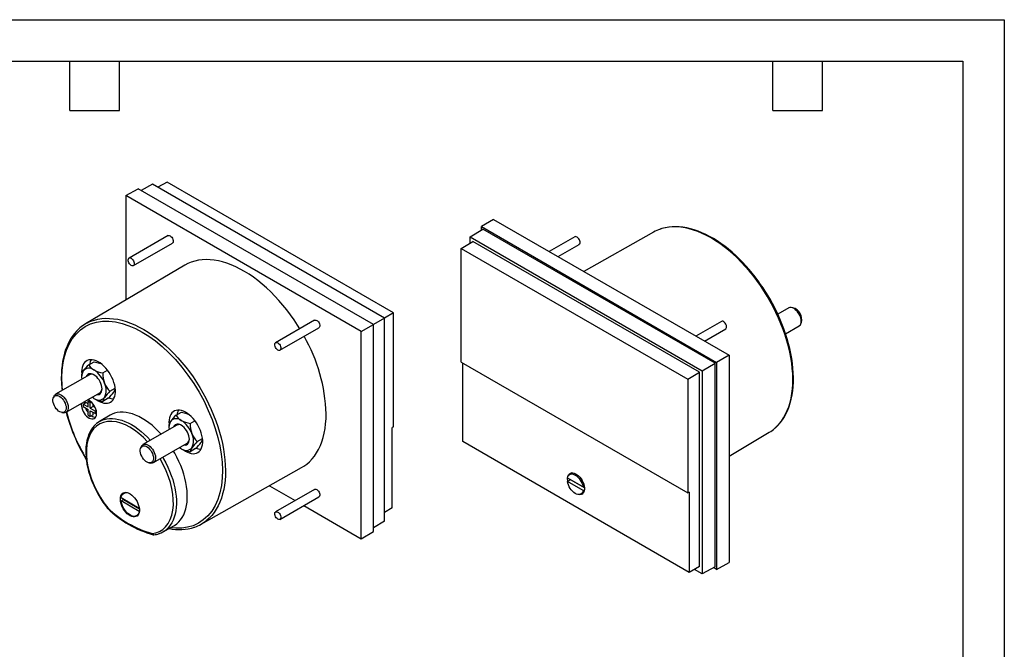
# Model space of a CAD drawing. Header units: millimetres. Extents: x 0 to 419, y 0 to 324.
# Tile 3 of 3: x 192 to 419, y 179 to 324. Entities that reach past the tile are written whole.
import ezdxf

# ---------------------------------------------------------------- set-up
doc = ezdxf.new("R2010")
doc.units = ezdxf.units.MM
doc.header["$LTSCALE"] = 1.5
doc.layers.add('TEXT', color=140, linetype='Continuous', lineweight=25)

msp = doc.modelspace()

# ---------------------------------------------------------------- linework, layer by layer
at = {"color": 7, "linetype": 'Continuous'}
for p, q in [((0.004, 323.854), (419.104, 323.854)), ((419.104, 323.854), (419.104, 0.004))]:
    msp.add_line(p, q, dxfattribs=at)
for p, q in [((222.924, 285.95), (220.295, 284.485)), ((276.351, 255.108), (222.924, 285.95)), ((226.242, 286.424), (224.136, 285.25)), ((278.42, 256.302), (226.242, 286.424)), ((216.728, 283.307), (219.582, 284.897)), ((273.767, 253.616), (219.582, 284.897)), ((216.728, 283.307), (216.728, 259.231)), ((270.963, 251.998), (216.728, 283.307)), ((301.455, 277.841), (298.651, 276.165)), ((301.455, 277.841), (355.69, 246.532)), ((296.068, 273.798), (299.005, 275.553)), ((298.651, 276.165), (352.837, 244.885)), ((298.651, 275.342), (298.651, 276.165)), ((352.483, 244.68), (299.005, 275.553)), ((338.32, 274.913), (322.225, 265.85)), ((226.463, 274.1), (217.483, 268.916)), ((218.483, 267.184), (227.463, 272.368)), ((293.998, 271.161), (296.669, 272.757)), ((296.068, 273.798), (349.495, 242.955)), ((296.068, 272.398), (296.068, 273.798)), ((348.894, 242.608), (296.669, 272.757)), ((320.17, 273.818), (314.296, 270.428)), ((293.998, 271.161), (346.176, 241.039)), ((293.998, 244.917), (293.998, 271.161)), ((316.296, 269.273), (321.17, 272.086)), ((230.302, 267.261), (207.461, 253.748)), ((278.42, 256.302), (276.351, 255.107)), ((278.42, 230.058), (278.42, 256.302)), ((369.439, 257.425), (366.933, 255.978)), ((370.403, 257.476), (370.034, 257.526)), ((260.229, 254.608), (251.249, 249.424)), ((276.351, 255.108), (273.767, 253.616)), ((276.351, 208.273), (276.351, 255.108)), ((353.936, 254.326), (348.062, 250.935)), ((372.224, 253.732), (372.365, 254.077)), ((252.249, 247.692), (261.229, 252.876)), ((270.963, 251.998), (273.767, 253.616)), ((270.963, 204.23), (270.963, 251.998)), ((273.767, 205.906), (273.767, 253.616)), ((350.062, 249.781), (354.936, 252.594)), ((368.724, 251.469), (371.839, 253.268)), ((208.197, 244.325), (209.444, 245.044)), ((355.69, 246.532), (352.837, 244.885)), ((355.69, 246.532), (355.69, 198.764)), ((206.564, 242.721), (206.583, 242.278)), ((211.463, 242.44), (212.54, 243.061)), ((293.998, 244.917), (346.176, 214.795)), ((294.349, 226.624), (294.349, 244.714)), ((349.495, 242.955), (352.483, 244.68)), ((349.495, 242.955), (349.495, 196.121)), ((352.483, 197.786), (352.483, 244.68)), ((352.837, 244.885), (352.837, 197.174)), ((208.37, 242.044), (200.58, 237.547)), ((206.564, 242.002), (206.564, 241.496)), ((346.176, 241.039), (348.894, 242.608)), ((346.176, 241.039), (346.176, 214.795)), ((348.894, 197.815), (348.894, 242.608)), ((213.096, 238.231), (214.299, 238.925)), ((200.194, 237.083), (200.053, 236.738)), ((202.979, 233.39), (210.77, 237.887)), ((208.072, 235.957), (208.351, 236.119)), ((208.072, 234.61), (208.072, 235.957)), ((208.072, 235.957), (208.567, 235.672)), ((212.71, 236.627), (211.463, 235.907)), ((206.905, 235.284), (207.541, 235.651)), ((206.905, 235.284), (206.905, 234.712)), ((206.905, 235.284), (208.072, 234.61)), ((206.905, 234.712), (208.072, 234.039)), ((207.203, 235.828), (207.188, 235.569)), ((207.188, 235.569), (207.191, 235.449)), ((208.072, 235.345), (207.541, 235.651)), ((208.072, 232.691), (208.072, 234.039)), ((208.567, 235.672), (208.771, 235.789)), ((208.567, 234.324), (208.567, 235.672)), ((209.203, 234.692), (208.567, 234.324)), ((208.567, 234.324), (209.733, 233.651)), ((208.567, 233.753), (209.733, 233.079)), ((208.567, 232.406), (208.567, 233.753)), ((209.203, 234.692), (209.203, 235.308)), ((209.736, 234.384), (209.203, 234.692)), ((209.733, 233.651), (209.937, 233.769)), ((209.733, 233.079), (209.733, 233.651)), ((202.016, 233.339), (202.385, 233.288)), ((208.072, 232.691), (208.567, 232.406)), ((209.203, 232.773), (208.567, 232.406)), ((209.203, 232.773), (209.203, 233.385)), ((210.013, 233.241), (209.733, 233.079)), ((213.117, 232.691), (210.654, 231.234)), ((228.313, 232.712), (229.559, 233.432)), ((231.579, 230.827), (232.656, 231.449)), ((228.486, 230.432), (220.695, 225.934)), ((226.68, 231.108), (226.698, 230.665)), ((226.68, 230.389), (226.68, 229.884)), ((278.42, 230.058), (278.07, 229.849)), ((278.07, 211.354), (278.07, 229.849)), ((233.212, 226.618), (234.415, 227.313)), ((355.69, 223.288), (364.958, 228.771)), ((220.31, 225.47), (220.169, 225.125)), ((223.095, 221.777), (230.885, 226.275)), ((232.825, 225.014), (231.579, 224.295)), ((346.533, 196.499), (294.349, 226.624)), ((207.361, 222.93), (207.64, 222.463)), ((222.131, 221.726), (222.501, 221.676)), ((234.099, 207.605), (257.224, 220.627)), ((318.46, 218.258), (322.068, 216.175)), ((319.167, 217.849), (318.46, 217.441)), ((318.496, 218.032), (318.504, 218.232)), ((319.589, 219.42), (318.964, 219.06)), ((322.377, 215.996), (319.167, 217.849)), ((249.801, 216.447), (255.734, 213.022)), ((260.229, 215.616), (251.249, 210.432)), ((322.068, 215.358), (318.46, 217.441)), ((322.068, 216.175), (322.334, 216.328)), ((322.068, 215.358), (322.372, 215.533)), ((215.659, 212.956), (216.225, 213.283)), ((215.665, 213.769), (219.837, 211.317)), ((216.225, 213.283), (219.858, 211.147)), ((216.574, 214.916), (216.254, 214.731)), ((252.249, 208.7), (261.229, 213.884)), ((321.564, 214.556), (322.189, 214.917)), ((346.533, 214.994), (346.176, 214.795)), ((346.533, 214.994), (346.533, 196.499)), ((219.842, 210.497), (215.659, 212.956)), ((257.735, 211.867), (270.963, 204.23)), ((278.07, 211.354), (276.351, 210.327)), ((219.254, 209.535), (219.573, 209.72)), ((219.856, 210.506), (219.842, 210.497)), ((225.322, 205.826), (227.815, 207.23)), ((276.351, 208.273), (273.767, 206.729)), ((223.06, 205.168), (223.089, 205.165)), ((270.963, 204.23), (273.767, 205.906)), ((348.894, 197.815), (346.533, 196.499)), ((352.483, 197.786), (349.495, 196.121)), ((352.837, 197.174), (352.123, 197.586)), ((352.837, 197.174), (355.69, 198.764)), ((349.495, 196.121), (347.706, 197.153))]:
    msp.add_line(p, q)
at = {"flags": 128}
for points in [[(366.262, 229.711), (366.655, 230.071), (367.24, 230.692), (367.78, 231.374), (368.273, 232.116), (368.717, 232.915), (369.111, 233.769), (369.454, 234.676), (369.745, 235.632), (369.983, 236.635), (370.167, 237.683), (370.297, 238.771), (370.373, 239.898), (370.394, 241.059), (370.36, 242.251), (370.271, 243.471), (370.128, 244.715), (369.931, 245.98), (369.681, 247.262), (369.377, 248.557), (369.022, 249.861), (368.616, 251.171), (368.161, 252.483), (367.657, 253.792), (367.106, 255.096), (366.51, 256.391), (365.871, 257.672), (365.19, 258.936), (364.469, 260.179), (363.711, 261.398), (362.917, 262.588), (362.09, 263.748), (361.233, 264.872), (360.347, 265.959), (359.436, 267.004), (358.502, 268.005), (357.548, 268.959), (356.576, 269.863), (355.59, 270.715), (354.592, 271.511), (353.585, 272.25), (352.572, 272.93), (351.557, 273.548), (350.541, 274.102), (349.528, 274.592), (348.521, 275.016), (347.523, 275.371), (346.537, 275.659), (345.565, 275.877), (344.611, 276.025), (343.677, 276.102), (342.766, 276.108), (341.88, 276.044), (341.023, 275.91), (340.196, 275.705), (339.878, 275.605)], [(365.058, 259.589), (364.331, 260.803), (364.031, 261.281), (363.521, 262.065), (362.976, 262.865), (362.375, 263.705), (361.732, 264.561), (361.051, 265.422), (360.337, 266.277), (359.595, 267.12), (358.826, 267.945), (358.036, 268.746), (357.225, 269.519), (356.397, 270.261), (355.555, 270.969), (354.7, 271.64), (353.835, 272.271), (352.962, 272.861), (352.084, 273.406), (351.201, 273.907), (350.318, 274.361), (349.434, 274.766), (348.553, 275.122), (347.676, 275.427), (346.805, 275.68), (345.942, 275.88), (345.088, 276.027), (344.245, 276.119), (343.414, 276.155), (342.598, 276.136), (341.798, 276.059), (341.015, 275.924), (340.251, 275.73), (339.938, 275.623)], [(226.463, 274.1), (226.56, 274.138), (226.74, 274.138), (226.938, 274.065), (227.138, 273.924), (227.324, 273.728), (227.481, 273.492), (227.596, 273.234), (227.659, 272.977), (227.666, 272.741), (227.616, 272.544), (227.513, 272.404), (227.463, 272.368)], [(321.323, 272.888), (321.22, 273.147), (321.073, 273.391), (320.893, 273.599), (320.695, 273.754), (320.495, 273.845), (320.309, 273.863), (320.17, 273.818)], [(321.17, 272.086), (321.188, 272.097), (321.302, 272.222), (321.366, 272.406), (321.373, 272.634), (321.323, 272.888)], [(217.33, 268.74), (217.432, 268.88), (217.58, 268.954), (217.76, 268.954), (217.958, 268.881), (218.158, 268.74), (218.344, 268.544), (218.501, 268.307), (218.615, 268.05), (218.679, 267.793), (218.686, 267.557), (218.636, 267.36), (218.533, 267.22), (218.386, 267.147), (218.206, 267.147), (218.008, 267.22), (217.808, 267.36), (217.622, 267.556), (217.465, 267.793), (217.35, 268.05), (217.287, 268.307), (217.28, 268.544), (217.33, 268.74)], [(256.798, 252.627), (256.278, 253.465), (255.486, 254.669), (254.661, 255.842), (253.804, 256.981), (252.919, 258.082), (252.007, 259.143), (251.072, 260.16), (250.117, 261.13), (249.143, 262.051), (248.153, 262.92), (247.152, 263.734), (246.141, 264.492), (245.123, 265.19), (244.102, 265.827), (243.079, 266.402), (242.059, 266.911), (241.045, 267.355), (240.038, 267.731), (239.042, 268.039), (238.06, 268.277), (237.095, 268.445), (236.149, 268.543), (235.226, 268.57), (234.327, 268.527), (233.456, 268.412), (232.614, 268.227), (231.805, 267.973), (231.031, 267.649), (230.302, 267.261)], [(366.31, 229.746), (366.321, 229.755), (366.928, 230.329), (367.498, 230.97), (368.03, 231.678), (368.468, 232.365), (368.866, 233.097), (369.223, 233.873), (369.538, 234.69), (369.811, 235.546), (370.041, 236.439), (370.228, 237.367), (370.371, 238.328), (370.47, 239.32), (370.525, 240.339), (370.536, 241.384), (370.503, 242.452), (370.427, 243.54), (370.307, 244.646), (370.145, 245.767), (369.94, 246.901), (369.693, 248.044), (369.406, 249.194), (369.079, 250.347), (368.714, 251.499), (368.313, 252.647), (367.878, 253.783), (367.415, 254.9), (366.933, 255.977), (366.462, 256.962), (366.07, 257.738), (365.701, 258.437), (365.058, 259.589)], [(371.839, 253.268), (371.95, 253.345), (372.121, 253.536), (372.245, 253.786), (372.317, 254.085), (372.335, 254.425), (372.299, 254.795), (372.209, 255.183), (372.069, 255.576), (371.883, 255.961), (371.657, 256.326), (371.398, 256.661), (371.115, 256.952), (370.816, 257.193), (370.512, 257.374), (370.212, 257.489), (369.926, 257.536), (369.662, 257.513), (369.439, 257.425)], [(202.185, 238.474), (202.082, 239.525), (202.028, 241.399), (202.106, 243.114), (202.309, 244.743), (202.636, 246.275), (203.085, 247.699), (203.683, 249.065), (204.406, 250.293), (205.278, 251.405), (206.272, 252.351), (207.398, 253.135), (208.632, 253.732), (209.964, 254.139), (211.383, 254.351), (212.852, 254.369), (214.382, 254.197), (215.91, 253.851), (217.473, 253.33), (218.987, 252.674), (220.511, 251.866), (222.036, 250.914), (223.55, 249.822), (225.113, 248.538), (226.641, 247.12), (228.171, 245.526), (229.64, 243.812), (231.059, 241.962), (232.39, 240.017), (233.625, 237.995), (234.751, 235.911), (235.745, 233.818), (236.617, 231.698), (237.34, 229.636), (237.937, 227.58), (238.386, 225.637), (238.714, 223.727), (238.917, 221.864), (238.995, 220.059), (238.941, 218.247), (238.75, 216.525), (238.41, 214.858), (237.927, 213.316), (237.295, 211.889), (236.524, 210.615), (235.621, 209.504), (234.594, 208.567), (233.472, 207.821), (232.245, 207.255), (230.968, 206.884), (229.613, 206.69), (228.255, 206.67), (227.04, 206.793)], [(208.947, 254.451), (209.501, 254.634), (210.328, 254.839), (211.186, 254.974), (212.071, 255.038), (212.982, 255.031), (213.916, 254.954), (214.871, 254.806), (215.842, 254.588), (216.829, 254.301), (217.827, 253.945), (218.833, 253.521), (219.846, 253.032), (220.862, 252.477), (221.878, 251.859), (222.89, 251.179), (223.897, 250.44), (224.895, 249.644), (225.882, 248.793), (226.853, 247.889), (227.807, 246.935), (228.742, 245.933), (229.653, 244.888), (230.538, 243.802), (231.396, 242.677), (232.222, 241.518), (233.016, 240.327), (233.774, 239.108), (234.495, 237.865), (235.176, 236.601), (235.816, 235.32), (236.412, 234.026), (236.962, 232.722), (237.466, 231.412), (237.922, 230.1), (238.328, 228.79), (238.683, 227.486), (238.986, 226.191), (239.237, 224.909), (239.434, 223.644), (239.577, 222.4), (239.665, 221.18), (239.699, 219.988), (239.678, 218.827), (239.602, 217.701), (239.472, 216.612), (239.288, 215.565), (239.05, 214.561), (238.759, 213.605), (238.416, 212.698), (238.022, 211.844), (237.578, 211.045), (237.086, 210.303), (236.546, 209.621), (235.96, 209), (235.43, 208.523)], [(260.229, 254.608), (260.326, 254.645), (260.506, 254.645), (260.704, 254.572), (260.904, 254.432), (261.09, 254.235), (261.247, 253.999), (261.361, 253.742), (261.425, 253.485), (261.432, 253.248), (261.382, 253.052), (261.279, 252.911), (261.229, 252.876)], [(355.089, 253.396), (354.986, 253.655), (354.839, 253.898), (354.659, 254.106), (354.461, 254.261), (354.26, 254.352), (354.075, 254.37), (353.936, 254.326)], [(206.111, 252.775), (206.097, 252.764), (205.491, 252.19), (204.92, 251.549), (204.388, 250.84), (203.951, 250.154), (203.553, 249.421), (203.196, 248.646), (202.88, 247.829), (202.607, 246.973), (202.377, 246.079), (202.191, 245.151), (202.048, 244.19), (201.948, 243.199), (201.893, 242.18), (201.882, 241.135), (201.915, 240.067), (201.992, 238.979), (202.054, 238.398)], [(354.936, 252.594), (354.953, 252.605), (355.068, 252.73), (355.132, 252.913), (355.139, 253.142), (355.089, 253.396)], [(251.095, 249.247), (251.198, 249.388), (251.346, 249.461), (251.526, 249.461), (251.724, 249.388), (251.924, 249.248), (252.11, 249.051), (252.266, 248.815), (252.381, 248.558), (252.444, 248.3), (252.452, 248.064), (252.402, 247.868), (252.299, 247.727), (252.152, 247.654), (251.972, 247.654), (251.774, 247.727), (251.573, 247.868), (251.388, 248.064), (251.231, 248.3), (251.116, 248.557), (251.053, 248.815), (251.046, 249.051), (251.095, 249.247)], [(209.92, 236.335), (210.338, 236.053), (210.799, 235.803), (211.255, 235.619), (211.699, 235.502), (212.126, 235.456), (212.53, 235.48), (212.904, 235.574), (213.244, 235.737), (213.545, 235.966), (213.802, 236.259), (214.013, 236.611), (214.173, 237.017), (214.281, 237.472), (214.336, 237.969), (214.336, 238.501), (214.281, 239.061), (214.173, 239.64), (214.013, 240.232), (213.802, 240.827), (213.545, 241.416), (213.244, 241.993), (212.904, 242.549), (212.53, 243.075), (212.126, 243.565), (211.699, 244.011), (211.255, 244.408), (210.799, 244.75), (210.338, 245.031), (209.879, 245.249), (209.428, 245.4), (208.992, 245.481), (208.576, 245.493), (208.186, 245.434), (207.828, 245.305), (207.508, 245.108), (207.228, 244.847), (206.994, 244.524), (206.808, 244.144), (206.673, 243.713), (206.592, 243.236), (206.564, 242.721), (206.564, 242.721)], [(209.444, 245.044), (210.406, 244.814), (210.98, 244.593)], [(210.031, 237.461), (210.034, 237.46), (210.33, 237.449), (210.597, 237.511), (210.828, 237.644), (211.016, 237.845), (211.154, 238.107), (211.238, 238.423), (211.267, 238.782), (211.238, 239.174), (211.154, 239.587), (211.016, 240.009), (210.828, 240.426), (210.597, 240.826), (210.33, 241.197), (210.034, 241.527), (209.718, 241.807), (209.393, 242.027), (209.067, 242.182), (208.752, 242.267), (208.456, 242.278), (208.188, 242.217), (207.957, 242.083), (207.77, 241.882), (207.632, 241.62), (207.631, 241.618)], [(200.713, 234.21), (200.478, 234.54), (200.278, 234.896), (200.122, 235.267), (200.015, 235.639), (199.96, 235.998), (199.96, 236.332), (200.015, 236.628), (200.122, 236.876), (200.278, 237.067), (200.478, 237.193), (200.713, 237.251), (200.976, 237.238), (201.257, 237.154), (201.546, 237.004), (201.832, 236.791), (202.105, 236.524), (202.355, 236.213), (202.574, 235.868), (202.752, 235.503), (202.885, 235.129), (202.966, 234.762), (202.994, 234.414), (202.966, 234.098), (202.885, 233.824), (202.752, 233.604), (202.574, 233.445), (202.355, 233.353), (202.105, 233.33), (201.832, 233.379), (201.546, 233.496), (201.257, 233.679), (200.976, 233.92), (200.713, 234.21)], [(200.194, 237.083), (200.209, 237.118), (200.349, 237.349), (200.535, 237.52), (200.762, 237.624), (201.02, 237.659), (201.304, 237.624), (201.602, 237.52), (201.906, 237.349), (202.206, 237.119), (202.493, 236.835), (202.756, 236.507), (202.988, 236.146), (203.182, 235.763), (203.33, 235.371), (203.428, 234.981), (203.473, 234.608), (203.464, 234.262), (203.401, 233.955), (203.286, 233.696), (203.122, 233.495), (202.915, 233.357), (202.672, 233.286), (202.399, 233.286), (202.385, 233.288)], [(206.496, 235.42), (206.481, 235.161), (206.509, 234.78), (206.593, 234.379), (206.731, 233.97), (206.917, 233.566), (207.146, 233.181), (207.411, 232.827), (207.702, 232.515), (208.011, 232.255), (208.328, 232.056), (208.642, 231.923), (208.943, 231.862), (209.222, 231.875), (209.47, 231.96), (209.679, 232.115), (209.841, 232.335), (209.952, 232.614), (210.009, 232.941), (210.009, 233.307), (209.952, 233.7), (209.841, 234.107), (209.679, 234.515), (209.47, 234.911), (209.222, 235.282), (208.943, 235.617), (208.642, 235.904), (208.328, 236.134), (208.017, 236.298)], [(209.393, 236.597), (209.024, 236.838), (208.993, 236.861)], [(230.036, 224.723), (230.454, 224.441), (230.915, 224.191), (231.37, 224.006), (231.815, 223.89), (232.242, 223.843), (232.645, 223.867), (233.02, 223.961), (233.36, 224.124), (233.661, 224.354), (233.918, 224.646), (234.128, 224.998), (234.289, 225.404), (234.397, 225.859), (234.452, 226.356), (234.452, 226.888), (234.397, 227.448), (234.289, 228.028), (234.128, 228.619), (233.918, 229.214), (233.661, 229.804), (233.36, 230.381), (233.02, 230.936), (232.645, 231.462), (232.242, 231.952), (231.815, 232.399), (231.37, 232.796), (230.915, 233.137), (230.454, 233.419), (229.995, 233.637), (229.544, 233.787), (229.108, 233.869), (228.692, 233.88), (228.302, 233.821), (227.944, 233.692), (227.623, 233.496), (227.344, 233.234), (227.109, 232.911), (226.924, 232.532), (226.789, 232.1), (226.708, 231.624), (226.68, 231.108), (226.68, 231.108)], [(211.447, 231.612), (211.741, 231.711), (212.354, 231.858), (212.997, 231.935), (213.666, 231.942), (214.359, 231.879), (215.07, 231.746), (215.797, 231.544), (216.536, 231.273), (217.283, 230.936), (218.033, 230.534), (218.784, 230.07), (219.531, 229.545), (220.27, 228.962), (220.997, 228.325), (221.708, 227.636), (222.389, 226.912)], [(224.884, 228.352), (224.228, 229.051), (223.509, 229.75), (222.774, 230.396), (222.026, 230.987), (221.271, 231.519), (220.511, 231.99), (219.752, 232.396), (218.997, 232.736), (218.249, 233.008), (217.514, 233.21), (216.795, 233.342), (216.095, 233.402), (215.42, 233.391), (214.771, 233.307), (214.153, 233.153), (213.57, 232.928), (213.117, 232.691)], [(229.559, 233.432), (230.522, 233.201), (231.095, 232.98)], [(257.224, 220.627), (257.752, 220.949), (258.43, 221.442), (259.066, 221.999), (259.658, 222.62), (260.204, 223.302), (260.703, 224.044), (261.154, 224.843), (261.555, 225.698), (261.904, 226.606), (262.202, 227.563), (262.447, 228.568), (262.638, 229.618), (262.774, 230.708), (262.857, 231.838), (262.884, 233.002)], [(209.857, 230.647), (209.502, 230.314), (209.077, 229.812), (208.735, 229.311), (208.433, 228.765), (208.173, 228.175), (207.955, 227.546), (207.78, 226.88), (207.65, 226.18), (207.564, 225.449), (207.522, 224.692), (207.524, 223.91), (207.57, 223.109), (207.659, 222.29), (207.79, 221.458), (207.962, 220.618), (208.175, 219.772), (208.425, 218.928), (208.71, 218.091), (209.023, 217.274), (209.353, 216.501), (209.667, 215.826), (209.917, 215.323), (210.215, 214.758), (210.518, 214.218)], [(221.769, 226.554), (220.804, 227.546), (219.763, 228.471), (218.718, 229.265), (217.683, 229.924), (216.648, 230.459), (215.603, 230.873), (214.562, 231.15), (213.529, 231.281), (212.54, 231.252), (211.609, 231.062), (210.755, 230.712), (209.992, 230.209), (209.33, 229.565), (208.784, 228.807), (208.348, 227.945), (208.022, 226.997), (207.799, 225.957), (207.681, 224.812), (207.676, 223.569), (207.79, 222.23), (208.029, 220.832), (208.39, 219.394), (208.868, 217.943), (209.453, 216.507), (210.135, 215.104), (210.886, 213.777), (211.7, 212.527), (212.562, 211.365)], [(230.147, 225.848), (230.15, 225.848), (230.446, 225.836), (230.713, 225.898), (230.944, 226.031), (231.131, 226.232), (231.269, 226.494), (231.354, 226.81), (231.382, 227.169), (231.354, 227.561), (231.269, 227.975), (231.131, 228.396), (230.944, 228.813), (230.713, 229.213), (230.446, 229.584), (230.15, 229.914), (229.834, 230.194), (229.509, 230.415), (229.183, 230.57), (228.868, 230.654), (228.572, 230.666), (228.304, 230.604), (228.073, 230.471), (227.886, 230.27), (227.748, 230.008), (227.747, 230.005)], [(220.829, 222.598), (220.593, 222.927), (220.394, 223.284), (220.238, 223.655), (220.13, 224.027), (220.076, 224.386), (220.076, 224.72), (220.13, 225.016), (220.238, 225.264), (220.394, 225.454), (220.593, 225.581), (220.829, 225.638), (221.092, 225.625), (221.373, 225.542), (221.661, 225.391), (221.947, 225.178), (222.221, 224.911), (222.471, 224.6), (222.689, 224.255), (222.868, 223.89), (223, 223.517), (223.082, 223.15), (223.109, 222.801), (223.082, 222.485), (223, 222.212), (222.868, 221.992), (222.689, 221.832), (222.471, 221.74), (222.221, 221.718), (221.947, 221.766), (221.661, 221.884), (221.373, 222.066), (221.092, 222.307), (220.829, 222.598)], [(220.31, 225.47), (220.325, 225.506), (220.465, 225.736), (220.651, 225.907), (220.877, 226.012), (221.136, 226.047), (221.419, 226.012), (221.718, 225.907), (222.022, 225.737), (222.322, 225.506), (222.609, 225.222), (222.872, 224.894), (223.104, 224.533), (223.297, 224.15), (223.446, 223.758), (223.544, 223.369), (223.589, 222.995), (223.58, 222.649), (223.517, 222.342), (223.402, 222.084), (223.238, 221.882), (223.031, 221.744), (222.787, 221.674), (222.515, 221.674), (222.501, 221.676)], [(229.509, 224.985), (229.139, 225.226), (229.108, 225.249)], [(222.804, 205.453), (223.665, 205.619), (224.48, 205.929), (225.231, 206.388), (225.913, 207.004), (226.498, 207.765), (226.976, 208.665), (227.337, 209.685), (227.576, 210.808), (227.69, 212.015), (227.685, 213.263), (227.567, 214.546), (227.344, 215.843), (227.018, 217.166), (226.583, 218.531), (226.036, 219.921), (225.374, 221.329), (224.636, 222.667)], [(225.238, 223.014), (225.451, 222.648), (225.956, 221.715), (226.42, 220.764), (226.839, 219.803), (227.213, 218.835), (227.539, 217.865), (227.814, 216.899), (228.039, 215.942), (228.21, 214.998), (228.329, 214.073), (228.393, 213.172), (228.404, 212.299), (228.359, 211.458), (228.261, 210.655), (228.109, 209.894), (227.904, 209.177), (227.648, 208.51), (227.341, 207.896), (226.985, 207.337), (226.583, 206.837), (226.135, 206.399), (226.035, 206.315)], [(227.815, 207.23), (227.978, 207.326), (228.487, 207.685), (228.952, 208.109), (229.373, 208.597), (229.746, 209.146), (230.07, 209.753), (230.343, 210.415), (230.563, 211.128), (230.73, 211.888), (230.842, 212.691), (230.898, 213.534), (230.9, 214.411), (230.845, 215.317), (230.735, 216.249), (230.571, 217.201), (230.353, 218.167), (230.082, 219.144), (229.761, 220.124), (229.389, 221.105), (228.971, 222.079), (228.507, 223.042), (228, 223.988), (227.731, 224.454)], [(318.46, 218.258), (318.547, 218.558), (318.685, 218.807), (318.87, 218.997), (319.096, 219.121), (319.356, 219.178), (319.643, 219.164), (319.949, 219.081), (320.264, 218.931), (320.579, 218.718), (320.885, 218.448), (321.172, 218.13), (321.432, 217.773), (321.658, 217.387), (321.843, 216.984), (321.981, 216.576), (322.068, 216.175)], [(318.547, 217.492), (318.524, 217.637), (318.496, 218.032)], [(318.576, 218.624), (318.607, 218.716), (318.743, 218.985), (318.928, 219.194), (319.156, 219.337), (319.421, 219.411), (319.716, 219.412), (320.031, 219.341), (320.358, 219.201), (320.688, 218.995), (321.01, 218.728), (321.316, 218.41), (321.597, 218.048), (321.845, 217.653), (322.052, 217.237), (322.213, 216.812), (322.323, 216.389), (322.378, 215.982), (322.378, 215.601), (322.323, 215.258), (322.213, 214.962), (322.052, 214.722), (321.845, 214.546), (321.597, 214.437), (321.316, 214.399), (321.01, 214.434), (320.993, 214.438)], [(260.229, 215.616), (260.326, 215.654), (260.506, 215.654), (260.704, 215.581), (260.904, 215.44), (261.09, 215.244), (261.247, 215.008), (261.361, 214.75), (261.425, 214.493), (261.432, 214.257), (261.382, 214.06), (261.279, 213.92), (261.229, 213.884)], [(322.068, 215.358), (321.981, 215.058), (321.843, 214.809), (321.658, 214.619), (321.432, 214.494), (321.172, 214.438), (320.885, 214.451), (320.579, 214.534), (320.264, 214.685), (319.949, 214.898), (319.643, 215.168), (319.356, 215.486), (319.096, 215.843), (318.87, 216.229), (318.685, 216.632), (318.547, 217.04), (318.46, 217.441)], [(215.491, 213.358), (215.519, 213.748), (215.604, 214.094), (215.742, 214.389), (215.931, 214.625), (216.165, 214.795), (216.438, 214.895), (216.743, 214.922), (217.073, 214.876), (217.419, 214.758), (217.771, 214.571), (218.121, 214.32), (218.46, 214.011), (218.779, 213.652), (219.069, 213.253), (219.324, 212.824), (219.536, 212.376), (219.7, 211.921), (219.811, 211.47), (219.868, 211.035), (219.868, 210.627), (219.811, 210.258), (219.7, 209.936), (219.536, 209.67), (219.324, 209.467), (219.069, 209.331), (218.779, 209.268), (218.46, 209.277), (218.121, 209.359), (217.771, 209.512), (217.419, 209.732), (217.073, 210.013), (216.743, 210.348), (216.438, 210.728), (216.165, 211.144), (215.931, 211.584), (215.742, 212.037), (215.604, 212.491), (215.519, 212.936), (215.491, 213.358)], [(215.665, 213.769), (215.755, 214.108), (215.899, 214.393), (216.093, 214.617), (216.333, 214.773), (216.611, 214.857), (216.921, 214.867), (217.252, 214.803), (217.598, 214.666), (217.719, 214.603)], [(216.225, 213.283), (216.212, 213.392), (216.207, 213.451)], [(212.562, 211.365), (212.534, 211.307), (212.528, 211.268), (212.541, 211.249)], [(212.541, 211.249), (212.551, 211.233), (212.586, 211.23), (212.633, 211.24), (212.752, 211.296)], [(212.562, 211.365), (212.544, 211.296), (212.545, 211.248), (212.569, 211.217)], [(219.842, 210.497), (219.752, 210.159), (219.608, 209.874), (219.414, 209.65), (219.174, 209.494), (218.896, 209.41), (218.587, 209.4), (218.255, 209.464), (217.909, 209.6), (217.56, 209.806), (217.215, 210.075), (216.885, 210.4), (216.579, 210.772), (216.305, 211.181), (216.07, 211.616), (215.881, 212.065), (215.742, 212.516), (215.659, 212.956)], [(251.095, 210.256), (251.198, 210.396), (251.346, 210.47), (251.526, 210.47), (251.724, 210.397), (251.924, 210.256), (252.11, 210.06), (252.266, 209.823), (252.381, 209.566), (252.444, 209.309), (252.452, 209.073), (252.402, 208.876), (252.299, 208.736), (252.152, 208.663), (251.972, 208.662), (251.774, 208.736), (251.573, 208.876), (251.388, 209.072), (251.231, 209.309), (251.116, 209.566), (251.053, 209.823), (251.046, 210.06), (251.095, 210.256)], [(223.19, 205.162), (223.172, 205.157), (223.095, 205.163), (223.019, 205.19), (222.908, 205.276), (222.851, 205.351), (222.804, 205.453)]]:
    msp.add_lwpolyline(points, dxfattribs=at)
for centre, radius, start, end in [((342.729, 267.075), 8.993, 108.4821, 119.35741), ((369.586, 254.738), 2.857, 346.61164, 73.38298), ((212.018, 246.044), 8.951, 110.06298, 130.89385), ((224.542, 231.774), 38.362, 1.83444, 29.89793), ((211.482, 244), 3.13, 151.43329, 172.07089), ((209.413, 241.475), 2.857, 149.82216, 189.1887), ((208.254, 241.831), 1.698, 140.51722, 174.22878), ((215.567, 236.528), 10.729, 133.38339, 143.49102), ((208.28, 241.768), 1.759, 50.75183, 139.4672), ((210.952, 245.885), 3.166, 209.51667, 240.48954), ((206.082, 237.96), 6.139, 20.22711, 57.36203), ((212.397, 248.691), 6.321, 241.62564, 261.50819), ((208.861, 240.994), 1.159, 57.53295, 115.09786), ((217.855, 242.258), 6.395, 178.37492, 199.89153), ((210.048, 238.867), 1.216, 306.36684, 0.9916), ((216.696, 242.019), 5.226, 201.74955, 226.4618), ((208.576, 238.45), 3.652, 333.43643, 26.56357), ((221.024, 229.938), 11.473, 133.71182, 143.16259), ((212.62, 239.131), 1.73, 320.95606, 346.23661), ((210.506, 237.959), 1.759, 230.75183, 319.4672), ((212.487, 242.43), 6.603, 242.05402, 261.07981), ((213.283, 235.683), 1.833, 141.78933, 172.95666), ((204.782, 244.919), 11.473, 313.71181, 323.16259), ((214.011, 239.566), 3.091, 247.41144, 268.71125), ((211.396, 235.958), 4.262, 201.26597, 218.73179), ((231.598, 232.387), 3.13, 151.43329, 172.07089), ((244.732, 244.665), 43.233, 195.12109, 210.18201), ((241.702, 243.34), 39.859, 194.36189, 211.22224), ((209.802, 233.911), 1.643, 234.67225, 269.95009), ((213.163, 226.993), 4.928, 110.37242, 131.41604), ((235.683, 224.915), 10.729, 133.38339, 143.49102), ((228.396, 230.155), 1.759, 50.75183, 139.4672), ((231.068, 234.272), 3.166, 209.51667, 240.48954), ((226.198, 226.347), 6.139, 20.22711, 57.36203), ((232.513, 237.079), 6.321, 241.62564, 261.50819), ((229.529, 229.862), 2.857, 149.82216, 189.1887), ((228.37, 230.218), 1.698, 140.51722, 174.22878), ((228.977, 229.382), 1.159, 57.53295, 115.09786), ((237.971, 230.646), 6.395, 178.37492, 199.89153), ((360.375, 236.508), 8.992, 300.63881, 310.89851), ((230.164, 227.254), 1.216, 306.36684, 0.9916), ((236.812, 230.406), 5.226, 201.74955, 226.4618), ((228.692, 226.837), 3.652, 333.43643, 26.56357), ((232.736, 227.518), 1.73, 320.95606, 346.23661), ((230.621, 226.347), 1.759, 230.75183, 319.4672), ((232.603, 230.818), 6.603, 242.05402, 261.07981), ((233.399, 224.07), 1.833, 141.78933, 172.95666), ((241.14, 218.325), 11.473, 133.71182, 143.16259), ((224.897, 233.307), 11.473, 313.71181, 323.16259), ((234.127, 227.953), 3.091, 247.41144, 268.71125), ((231.719, 226.432), 24.467, 209.94834, 218.36913), ((229.503, 228.884), 24.37, 225.96163, 254.04375), ((229.646, 228.737), 24.469, 225.73392, 254.37566), ((229.035, 217.559), 11.205, 257.95985, 288.26459), ((229.705, 215.404), 8.951, 288.90131, 309.75599), ((223.168, 205.521), 0.37, 190.58141, 252.22024), ((222.858, 209.661), 4.509, 274.2124, 290.03759), ((222.902, 210.123), 4.932, 288.45694, 309.44633)]:
    msp.add_arc(centre, radius, start, end)
at = {"layer": 'TEXT'}
for p, q in [((9.525, 314.325), (409.575, 314.325)), ((203.835, 302.895), (203.835, 314.325)), ((215.265, 302.895), (215.265, 314.325)), ((365.76, 302.895), (365.76, 314.325)), ((377.19, 302.895), (377.19, 314.325)), ((409.575, 314.325), (409.575, 9.525)), ((203.835, 302.895), (215.265, 302.895)), ((365.76, 302.895), (377.19, 302.895))]:
    msp.add_line(p, q, dxfattribs=at)

doc.saveas('drawing.dxf')
